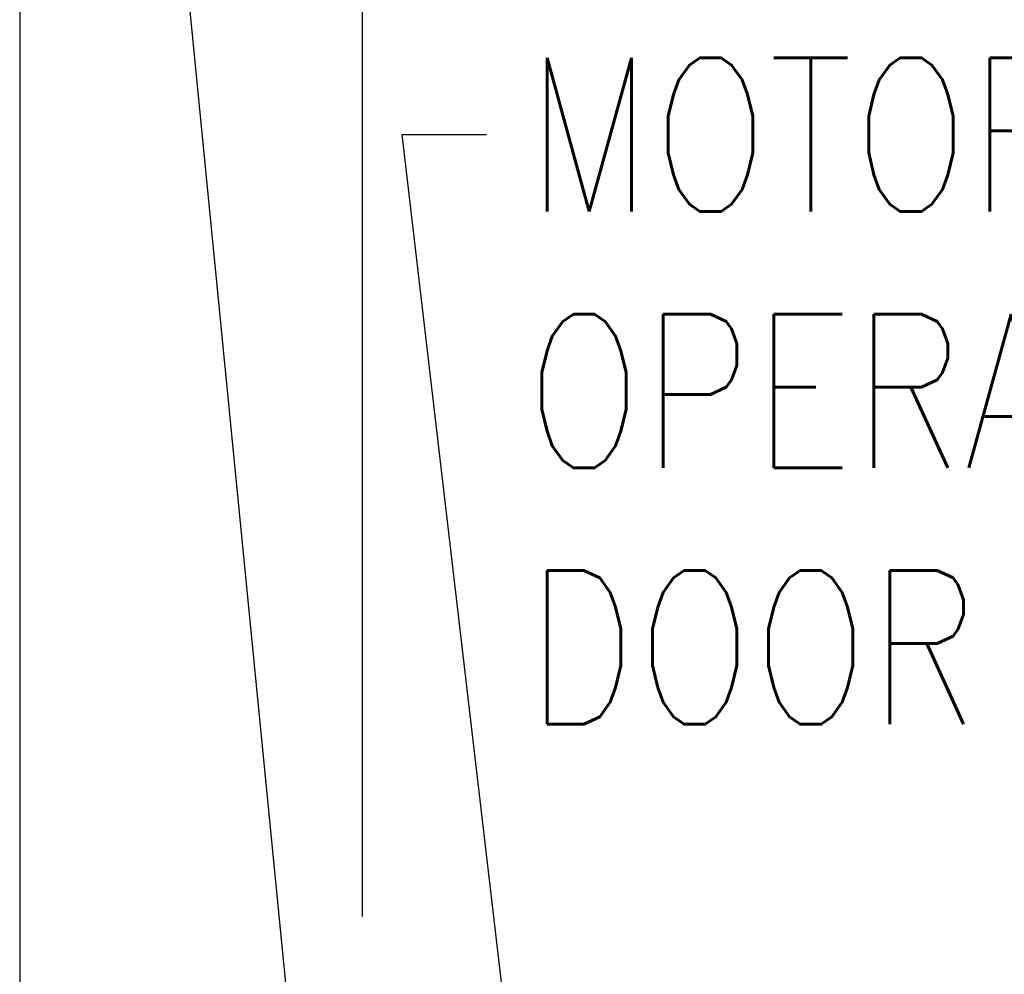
# Model space of a CAD drawing. Header units: inches. Extents: x -9715 to 27308, y -24775 to -3453.
# Tile 94 of 194: x 6591 to 6642, y -20996 to -20947. Entities that reach past the tile are written whole.
import ezdxf

# ---------------------------------------------------------------- set-up
doc = ezdxf.new("R2010")
doc.units = ezdxf.units.IN
doc.header["$MEASUREMENT"] = 0
doc.layers.get('DEFPOINTS').update_dxf_attribs({"color": 11})
doc.layers.add('S-ANNO-TEXT', color=2, linetype='Continuous')
doc.styles.add('125', font='romans.shx', dxfattribs={"width": 0.8, "height": 2})
doc.styles.add('DIM', font='ROMANS.shx', dxfattribs={"width": 0.8})
doc.dimstyles.new('DIM-16', dxfattribs={"dimscale": 0, "dimtxt": 6, "dimasz": 6, "dimexe": 3, "dimexo": 3, "dimgap": 3, "dimtad": 1, "dimdec": 1, "dimzin": 3, "dimdsep": 46, "dimlunit": 4, "dimtxsty": 'DIM', "dimcen": 0, "dimdle": 0.0625, "dimclrd": 256, "dimclre": 256, "dimclrt": 2, "dimazin": 0, "dimtfac": 1, "dimtdec": 1, "dimtmove": 1, "dimatfit": 0, "dimfxl": 0.0625, "dimfrac": 2, "dimtolj": 1, "dimtzin": 0, "dimarcsym": 0})

# ---------------------------------------------------------------- blocks, each defined once
blk = doc.blocks.new('*D1260')
at = {"layer": 'DEFPOINTS', "color": 0, "transparency": 16777216}
for p in [(6670.907, -20931.171), (6670.907, -20958.222), (6608.894, -20996.268)]:
    blk.add_point(p, dxfattribs=at)
at = {"layer": 'S-ANNO-TEXT', "lineweight": -2, "transparency": 16777216}
for p, q in [((6608.894, -20993.268), (6608.894, -20928.171)), ((6670.907, -20955.222), (6670.907, -20928.171)), ((6616.894, -20931.171), (6662.907, -20931.171))]:
    blk.add_line(p, q, dxfattribs=at)
at = {"layer": 'S-ANNO-TEXT', "transparency": 16777216}
for points in [[(6616.894, -20929.838), (6616.894, -20932.505), (6608.894, -20931.171)], [(6662.907, -20929.838), (6662.907, -20932.505), (6670.907, -20931.171)]]:
    blk.add_solid(points, dxfattribs=at)
at = {"layer": 'S-ANNO-TEXT', "color": 2, "transparency": 16777216, "insert": (6639.901, -20924.648), "char_height": 8, "attachment_point": 5, "style": 'DIM'}
blk.add_mtext('\\A1;5\'-2"', dxfattribs=at)

msp = doc.modelspace()

# ---------------------------------------------------------------- linework, layer by layer
at = {"layer": 'DEFPOINTS', "elevation": 41.66667}
msp.add_lwpolyline([(6591.06748, -21384.86725), (8527.59176, -21384.86725), (8527.59176, -20453.90264), (6591.06748, -20453.90264)], close=True, dxfattribs=at)

# ---------------------------------------------------------------- texts
at = {"layer": 'S-ANNO-TEXT', "insert": (6617.3989, -20948.58529, 41.66667), "char_height": 8, "attachment_point": 1, "style": '125'}
msp.add_mtext('MOTOR \\POPERATOR\\PDOOR NO.1', dxfattribs=at)

# ---------------------------------------------------------------- dimensions: what is measured, and where the dimension line sits
at = {"layer": 'S-ANNO-TEXT'}
dim = msp.add_linear_dim(base=(6670.90735, -20931.17136, 41.66667), p1=(6608.89396, -20996.26771, 41.66667), p2=(6670.90735, -20958.22203, 41.66667), dimstyle='DIM-16', override={"dimscale": 1, "dimtxt": 8, "dimasz": 8, "dimgap": 1, "dimtad": 0, "dimdle": 1, "dimfrac": 1}, dxfattribs=at)
dim.commit()
dim.dimension.update_dxf_attribs({"geometry": '*D1260', "text_midpoint": (6639.90066, -20924.64765, 41.66667), "dimtype": 160})

# ---------------------------------------------------------------- leaders
for points in [[(6608.90735, -21037.4344, 41.66667), (6594.67706, -20892.68991, 41.66667), (6599.06237, -20892.68991, 41.66667)], [(6622.83106, -21054.03697, 41.66667), (6610.96588, -20952.58529, 41.66667), (6615.35118, -20952.58529, 41.66667)]]:
    msp.add_leader(points, dimstyle='DIM-16', override={"dimscale": 1, "dimtxt": 8, "dimasz": 8, "dimgap": 1, "dimtad": 0, "dimdle": 1, "dimfrac": 1}, dxfattribs=at)

doc.saveas('drawing.dxf')
